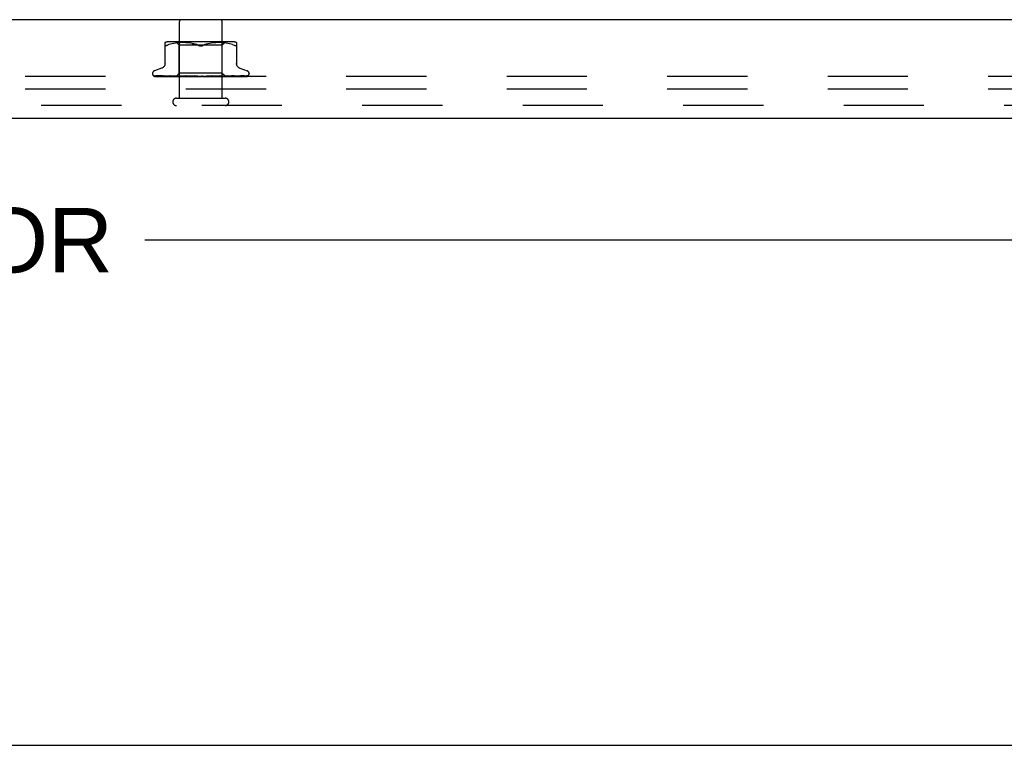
# Model space of a CAD drawing. Header units: inches. Extents: x 0 to 85, y 0 to 55.
# Tile 18 of 55: x 73.5 to 79.3, y 0 to 4.2. Entities that reach past the tile are written whole.
import ezdxf

# ---------------------------------------------------------------- set-up
doc = ezdxf.new("R2010")
doc.units = ezdxf.units.IN
doc.header["$LTSCALE"] = 4.675
doc.header["$MEASUREMENT"] = 0
doc.linetypes.add('HIDDEN', pattern=[0.2, 0.1, -0.1])
doc.layers.get('0').update_dxf_attribs({"linetype": 'CONTINUOUS'})
for name, color, linetype in [('DEFAULT_2', 8, 'HIDDEN'), ('DIMENSIONS', 7, 'CONTINUOUS'), ('FRONT_COVER', 7, 'CONTINUOUS')]:
    doc.layers.add(name, color=color, linetype=linetype)
doc.styles.get("Standard").update_dxf_attribs({"font": 'arial.ttf'})
doc.dimstyles.new('DIMSTYLE_1', dxfattribs={"dimtxt": 0.375, "dimasz": 0.5, "dimexe": 0.09, "dimexo": 0.07, "dimgap": 0.0375, "dimtad": 0, "dimtih": 1, "dimtoh": 1, "dimzin": 4, "dimdsep": 46, "dimtxsty": 'Standard', "dimblk": '_FILLED', "dimblk1": '_FILLED', "dimblk2": '_FILLED', "dimcen": 0.09, "dimadec": 3, "dimazin": 1, "dimtfac": 1, "dimtdec": 3, "dimtofl": 0, "dimtmove": 0, "dimatfit": 3, "dimldrblk": '_FILLED', "dimfxl": 0, "dimtolj": 1, "dimtzin": 4, "dimarcsym": 0})

# ---------------------------------------------------------------- blocks, each defined once
blk = doc.blocks.new('_FILLED')
at = {"color": 0, "linetype": 'ByBlock'}
blk.add_solid([(0, 0), (-1, 0.2), (-1, -0.2)], dxfattribs=at)
blk = doc.blocks.new('*D9')
at = {"layer": 'DIMENSIONS', "color": 2, "linetype": 'Continuous'}
for p, q in [((61.4474, 3.4168), (61.4474, 2.491)), ((81.7174, 3.4168), (81.7174, 2.491)), ((61.4474, 2.941), (68.9093, 2.941)), ((81.7174, 2.941), (74.2555, 2.941))]:
    blk.add_line(p, q, dxfattribs=at)
at = {"layer": 'DIMENSIONS', "color": 2, "linetype": 'Continuous', "xscale": 0.5, "yscale": 0.5, "zscale": 0.5, "rotation": 180}
blk.add_blockref('_FILLED', (61.4474, 2.941), dxfattribs=at)
at = {"layer": 'DIMENSIONS', "color": 2, "linetype": 'Continuous', "xscale": 0.5, "yscale": 0.5, "zscale": 0.5}
blk.add_blockref('_FILLED', (81.7174, 2.941), dxfattribs=at)
at = {"layer": 'DIMENSIONS', "color": 2, "linetype": 'Continuous', "insert": (71.5824, 3.1285), "char_height": 0.375, "width": 4.97119, "attachment_point": 2, "line_spacing_factor": 0.9}
blk.add_mtext('20.27 FRONT DOOR', dxfattribs=at)

msp = doc.modelspace()

# ---------------------------------------------------------------- linework, layer by layer
at = {"color": 7, "linetype": 'Continuous'}
msp.add_line((0, 0), (85, 0), dxfattribs=at)
at = {"layer": 'DEFAULT_2', "color": 8, "linetype": 'HIDDEN'}
for p, q in [((81.5074, 3.8948), (61.6574, 3.8948)), ((81.5074, 3.8198), (61.6574, 3.8198))]:
    msp.add_line(p, q, dxfattribs=at)
at = {"layer": 'FRONT_COVER', "color": 3, "linetype": 'Continuous'}
for p, q in [((81.7024, 4.2248), (61.4624, 4.2248)), ((81.6004, 3.6498), (61.5644, 3.6498))]:
    msp.add_line(p, q, dxfattribs=at)
at = {"layer": 'FRONT_COVER', "color": 8, "linetype": 'HIDDEN'}
for p, q in [((74.4584, 3.7678), (74.4584, 4.2148)), ((74.7064, 3.7678), (74.7064, 4.2148)), ((74.374066, 3.962086), (74.374066, 4.091308)), ((74.397112, 4.079495), (74.38865, 4.075889)), ((74.405972, 4.08256), (74.397082, 4.079485)), ((74.761992, 4.096824), (74.402807, 4.096824)), ((74.415329, 4.085069), (74.405924, 4.082545)), ((74.424885, 4.087071), (74.415277, 4.085056)), ((74.434421, 4.088583), (74.424834, 4.087062)), ((74.44379, 4.089687), (74.434371, 4.088576)), ((74.45715, 4.076824), (74.43715, 4.096824)), ((74.452717, 4.090451), (74.443735, 4.089681)), ((74.461368, 4.090935), (74.452635, 4.090446)), ((74.70765, 4.076824), (74.45715, 4.076824)), ((74.45715, 3.913801), (74.45715, 4.076824)), ((74.469749, 4.09122), (74.461253, 4.09093)), ((74.47806, 4.091304), (74.469605, 4.091217)), ((74.486486, 4.091223), (74.47789, 4.091303)), ((74.495074, 4.090936), (74.486297, 4.091227)), ((74.50396, 4.090432), (74.494875, 4.090945)), ((74.513058, 4.089648), (74.503765, 4.090446)), ((74.522371, 4.08854), (74.512877, 4.089666)), ((74.531642, 4.08706), (74.541059, 4.085094)), ((74.550366, 4.082599), (74.541059, 4.085094)), ((74.559215, 4.079536), (74.567816, 4.075889)), ((74.605585, 4.079536), (74.596983, 4.075889)), ((74.614481, 4.082613), (74.605564, 4.079528)), ((74.62374, 4.085094), (74.614433, 4.082599)), ((74.633158, 4.08706), (74.623657, 4.085075)), ((74.642582, 4.088561), (74.633037, 4.087038)), ((74.651922, 4.089666), (74.642428, 4.08854)), ((74.661035, 4.090446), (74.651742, 4.089648)), ((74.669924, 4.090945), (74.660839, 4.090432)), ((74.678502, 4.091227), (74.669726, 4.090936)), ((74.686909, 4.091303), (74.678313, 4.091223)), ((74.695195, 4.091217), (74.686739, 4.091304)), ((74.703547, 4.09093), (74.69505, 4.09122)), ((74.712164, 4.090446), (74.703432, 4.090935)), ((74.70765, 4.076824), (74.72765, 4.096824)), ((74.70765, 3.913801), (74.70765, 4.076824)), ((74.721065, 4.089681), (74.712082, 4.090451)), ((74.730428, 4.088576), (74.721009, 4.089687)), ((74.739966, 4.087062), (74.730378, 4.088583)), ((74.749522, 4.085056), (74.739915, 4.087071)), ((74.758876, 4.082545), (74.74947, 4.085069)), ((74.767717, 4.079485), (74.758828, 4.08256)), ((74.767688, 4.079495), (74.77615, 4.075889)), ((74.788135, 4.072582), (74.789206, 4.072979)), ((74.790733, 4.091308), (74.790733, 3.962086)), ((74.30115, 3.911297), (74.30115, 3.910467)), ((74.354408, 3.942351), (74.312116, 3.926958)), ((74.438149, 3.8948), (74.45715, 3.913801)), ((74.70765, 3.913801), (74.45715, 3.913801)), ((74.725891, 3.89556), (74.70765, 3.913801)), ((74.810392, 3.942351), (74.852683, 3.926958)), ((74.86365, 3.911297), (74.86365, 3.910467)), ((74.308498, 3.898229), (74.309162, 3.897743)), ((74.379734, 3.896443), (74.310769, 3.897443)), ((74.312187, 3.8948), (74.586739, 3.8948)), ((74.364699, 3.896769), (74.319994, 3.897443)), ((74.320843, 3.89743), (74.322048, 3.89676)), ((74.402024, 3.896443), (74.341599, 3.897443)), ((74.407334, 3.896134), (74.364699, 3.896769)), ((74.366224, 3.897443), (74.366155, 3.897448)), ((74.366164, 3.897447), (74.372236, 3.896676)), ((74.366249, 3.897442), (74.366224, 3.897443)), ((74.403308, 3.896768), (74.366245, 3.897443)), ((74.370139, 3.897442), (74.370084, 3.897444)), ((74.423227, 3.896442), (74.370141, 3.897443)), ((74.439611, 3.895587), (74.379449, 3.896443)), ((74.454779, 3.895586), (74.400649, 3.896443)), ((74.488319, 3.895586), (74.401604, 3.897442)), ((74.401609, 3.897442), (74.40174, 3.897433)), ((74.401748, 3.897432), (74.408899, 3.896663)), ((74.455028, 3.895586), (74.402024, 3.896443)), ((74.450197, 3.896442), (74.406371, 3.897442)), ((74.444677, 3.895587), (74.407334, 3.896134)), ((74.44483, 3.895587), (74.407918, 3.896134)), ((74.421098, 3.895412), (74.427391, 3.8948)), ((74.469839, 3.895586), (74.423227, 3.896442)), ((74.439612, 3.895587), (74.439536, 3.895563)), ((74.43956, 3.895587), (74.439587, 3.895563)), ((74.510559, 3.895585), (74.443522, 3.897441)), ((74.443522, 3.897441), (74.443776, 3.897425)), ((74.443782, 3.897425), (74.456311, 3.896227)), ((74.444831, 3.895587), (74.444649, 3.895563)), ((74.444678, 3.895587), (74.4448, 3.895563)), ((74.471131, 3.896766), (74.448991, 3.897441)), ((74.488733, 3.895586), (74.450197, 3.896442)), ((74.455029, 3.895587), (74.45474, 3.895563)), ((74.45478, 3.895587), (74.454986, 3.895563)), ((74.456311, 3.896227), (74.465129, 3.895408)), ((74.463582, 3.8948), (74.469445, 3.895563)), ((74.465129, 3.895408), (74.471859, 3.8948)), ((74.46984, 3.895587), (74.469445, 3.895563)), ((74.469503, 3.895587), (74.469777, 3.895563)), ((74.474896, 3.8948), (74.469777, 3.895563)), ((74.492355, 3.896132), (74.471131, 3.896766)), ((74.48121, 3.8948), (74.488232, 3.895563)), ((74.488733, 3.895586), (74.488232, 3.895563)), ((74.488319, 3.895585), (74.488638, 3.895563)), ((74.495041, 3.8948), (74.488638, 3.895563)), ((74.490507, 3.897438), (74.490771, 3.897421)), ((74.535446, 3.895582), (74.490511, 3.897438)), ((74.490799, 3.897419), (74.497545, 3.896812)), ((74.511037, 3.895585), (74.492355, 3.896132)), ((74.510548, 3.896762), (74.496503, 3.897436)), ((74.497545, 3.896812), (74.508183, 3.895863)), ((74.502495, 3.8948), (74.510423, 3.895563)), ((74.508183, 3.895863), (74.512357, 3.895495)), ((74.510664, 3.895581), (74.510423, 3.895563)), ((74.524057, 3.896128), (74.510548, 3.896762)), ((74.510559, 3.895585), (74.510889, 3.895563)), ((74.511037, 3.895585), (74.510664, 3.895581)), ((74.518344, 3.8948), (74.510889, 3.895563)), ((74.512357, 3.895495), (74.515922, 3.895182)), ((74.515922, 3.895182), (74.518963, 3.894917)), ((74.518963, 3.894917), (74.520312, 3.8948)), ((74.535983, 3.895581), (74.524057, 3.896128)), ((74.526667, 3.8948), (74.535215, 3.895563)), ((74.535446, 3.895582), (74.535723, 3.895563)), ((74.543962, 3.8948), (74.535724, 3.895563)), ((74.57097, 3.8948), (74.541032, 3.897419)), ((74.552901, 3.896726), (74.547503, 3.897394)), ((74.552854, 3.8948), (74.561713, 3.895563)), ((74.558188, 3.896094), (74.552901, 3.896726)), ((74.56293, 3.895549), (74.558188, 3.896094)), ((74.580109, 3.8948), (74.588959, 3.895563)), ((74.585928, 3.8948), (74.586304, 3.894994)), ((74.5877, 3.895562), (74.587738, 3.895592)), ((74.587946, 3.895776), (74.588015, 3.895835)), ((74.588093, 3.8959), (74.58818, 3.895971)), ((74.59839, 3.8948), (74.589496, 3.895563)), ((74.592595, 3.8948), (74.852437, 3.8948)), ((74.607447, 3.8948), (74.615967, 3.895563)), ((74.623952, 3.896121), (74.615584, 3.895575)), ((74.616164, 3.895578), (74.615967, 3.895563)), ((74.649385, 3.897434), (74.616164, 3.895578)), ((74.625233, 3.8948), (74.616489, 3.895563)), ((74.649186, 3.897419), (74.619326, 3.8948)), ((74.633399, 3.896755), (74.623952, 3.896121)), ((74.643182, 3.897429), (74.633399, 3.896755)), ((74.633879, 3.8948), (74.641762, 3.895563)), ((74.656945, 3.89613), (74.64157, 3.895583)), ((74.64157, 3.895584), (74.642251, 3.895563)), ((74.642078, 3.895584), (74.641762, 3.895563)), ((74.698318, 3.89744), (74.642078, 3.895584)), ((74.650527, 3.8948), (74.642251, 3.895563)), ((74.649195, 3.89742), (74.649395, 3.897434)), ((74.674391, 3.896765), (74.656945, 3.89613)), ((74.658451, 3.8948), (74.665412, 3.895563)), ((74.687114, 3.896132), (74.665294, 3.895585)), ((74.665294, 3.895586), (74.66585, 3.895563)), ((74.665741, 3.895586), (74.665412, 3.895563)), ((74.742967, 3.897442), (74.665742, 3.895585)), ((74.673359, 3.8948), (74.66585, 3.895563)), ((74.669109, 3.8948), (74.685048, 3.896225)), ((74.692566, 3.897439), (74.674391, 3.896765)), ((74.680274, 3.8948), (74.686061, 3.895563)), ((74.685048, 3.896225), (74.69804, 3.897422)), ((74.685984, 3.895587), (74.686432, 3.895563)), ((74.71346, 3.896133), (74.685985, 3.895586)), ((74.686361, 3.895587), (74.686061, 3.895563)), ((74.692904, 3.8948), (74.686432, 3.895563)), ((74.711924, 3.896767), (74.687114, 3.896132)), ((74.698045, 3.897423), (74.698327, 3.89744)), ((74.69856, 3.8948), (74.700823, 3.895183)), ((74.700823, 3.895183), (74.702964, 3.895563)), ((74.702912, 3.895587), (74.703254, 3.895563)), ((74.703206, 3.895587), (74.702964, 3.895563)), ((74.705906, 3.895183), (74.703255, 3.895563)), ((74.708454, 3.8948), (74.705906, 3.895183)), ((74.737827, 3.897442), (74.711924, 3.896767)), ((74.761458, 3.897112), (74.71346, 3.896133)), ((74.715473, 3.895587), (74.715709, 3.895563)), ((74.751883, 3.896134), (74.715474, 3.895587)), ((74.715675, 3.895587), (74.715509, 3.895563)), ((74.782163, 3.896443), (74.723217, 3.895587)), ((74.723217, 3.895587), (74.723345, 3.895563)), ((74.723319, 3.895587), (74.723243, 3.895563)), ((74.741152, 3.895841), (74.72332, 3.895587)), ((74.786131, 3.896443), (74.725864, 3.895587)), ((74.725864, 3.895587), (74.72587, 3.895581)), ((74.726612, 3.8948), (74.725864, 3.895587)), ((74.72587, 3.895581), (74.725887, 3.895563)), ((74.726518, 3.895812), (74.735154, 3.89666)), ((74.791734, 3.896768), (74.73214, 3.895841)), ((74.735154, 3.89666), (74.742753, 3.897428)), ((74.74276, 3.897428), (74.742963, 3.897441)), ((74.78178, 3.897443), (74.747518, 3.896768)), ((74.815396, 3.897112), (74.751883, 3.896134)), ((74.757645, 3.8948), (74.763644, 3.895415)), ((74.777429, 3.897443), (74.761458, 3.897112)), ((74.849441, 3.897443), (74.761461, 3.896134)), ((74.809961, 3.897443), (74.771661, 3.896768)), ((74.813369, 3.897443), (74.77384, 3.896768)), ((74.781743, 3.897439), (74.781775, 3.897442)), ((74.854966, 3.897443), (74.786131, 3.896443)), ((74.834257, 3.897443), (74.791734, 3.896768)), ((74.81362, 3.897461), (74.813364, 3.897442)), ((74.836599, 3.897443), (74.815396, 3.897112)), ((74.4404, 3.7678), (74.7244, 3.7678)), ((81.6004, 3.7248), (61.5644, 3.7248))]:
    msp.add_line(p, q, dxfattribs=at)
for points in [[(74.38865, 4.075889), (74.385891, 4.074627), (74.383452, 4.073655), (74.381347, 4.072979), (74.379528, 4.072582), (74.377974, 4.072448), (74.376664, 4.072582), (74.375594, 4.072979), (74.37478, 4.073655), (74.374253, 4.074627), (74.374066, 4.075889)], [(74.541143, 4.085075), (74.531762, 4.087038), (74.522217, 4.088561)], [(74.567816, 4.075889), (74.559236, 4.079528), (74.550318, 4.082613)], [(74.5824, 4.072451), (74.580013, 4.072538), (74.577575, 4.072823), (74.575098, 4.073307), (74.572622, 4.073983), (74.570189, 4.074843), (74.567816, 4.075889)], [(74.567816, 4.075889), (74.569073, 4.07531), (74.570397, 4.074767), (74.571794, 4.074256), (74.573247, 4.073793), (74.574745, 4.073389), (74.576276, 4.07305), (74.577831, 4.072786), (74.579385, 4.072596), (74.580906, 4.072485), (74.5824, 4.072451)], [(74.5824, 4.072451), (74.584308, 4.072509), (74.58623, 4.072685), (74.588166, 4.072985), (74.590077, 4.073394), (74.591932, 4.073908), (74.593713, 4.074507), (74.595396, 4.075164), (74.596983, 4.075889)], [(74.596983, 4.075889), (74.594608, 4.074842), (74.592173, 4.073982), (74.589697, 4.073306), (74.58722, 4.072822), (74.584783, 4.072538), (74.5824, 4.072451)], [(74.788135, 4.072582), (74.786826, 4.072448), (74.785271, 4.072582), (74.783453, 4.072979), (74.781348, 4.073655), (74.778908, 4.074627), (74.77615, 4.075889)], [(74.790733, 4.075889), (74.790547, 4.074627), (74.790019, 4.073655), (74.789206, 4.072979)], [(74.374066, 3.969929), (74.373833, 3.966258), (74.373129, 3.962595), (74.371956, 3.959041), (74.370331, 3.955653), (74.368285, 3.952499), (74.365851, 3.949642), (74.363089, 3.94713), (74.360053, 3.945008), (74.356793, 3.943298), (74.354875, 3.942521)], [(74.809924, 3.942521), (74.808006, 3.943298), (74.804747, 3.945008), (74.80171, 3.94713), (74.798948, 3.949642), (74.796515, 3.952499), (74.794468, 3.955653), (74.792844, 3.959041), (74.79167, 3.962595), (74.790966, 3.966258), (74.790733, 3.969929)], [(74.310773, 3.897443), (74.310141, 3.897484), (74.309536, 3.897586), (74.308974, 3.897739), (74.308471, 3.897928), (74.30804, 3.898135)], [(74.308048, 3.898131), (74.308924, 3.897687), (74.310223, 3.897108), (74.311598, 3.896575), (74.31305, 3.896081), (74.314588, 3.895616), (74.31622, 3.89518), (74.317844, 3.8948)], [(74.308463, 3.898255), (74.308446, 3.898266), (74.308498, 3.898229)], [(74.31137, 3.897443), (74.31094, 3.897464), (74.310343, 3.897544), (74.309794, 3.897673), (74.309316, 3.897833), (74.308932, 3.897997), (74.308653, 3.898141), (74.308495, 3.898234), (74.308463, 3.898255)], [(74.309162, 3.897743), (74.309508, 3.897496), (74.309904, 3.897223), (74.31034, 3.896935), (74.310816, 3.896635), (74.311329, 3.89633), (74.311877, 3.896024), (74.312459, 3.895722), (74.313073, 3.895428), (74.313719, 3.895147), (74.314393, 3.894884), (74.314627, 3.8948)], [(74.31021, 3.895635), (74.310346, 3.895567), (74.311218, 3.89517), (74.312187, 3.8948)], [(74.319999, 3.897443), (74.319563, 3.897467), (74.31908, 3.897539), (74.318873, 3.897586)], [(74.318877, 3.897587), (74.320263, 3.897246), (74.322279, 3.89678), (74.324368, 3.89633), (74.326523, 3.895897), (74.328745, 3.895479), (74.331032, 3.89508), (74.332759, 3.8948)], [(74.320443, 3.897654), (74.320387, 3.897674), (74.320339, 3.897693), (74.320406, 3.897661), (74.320579, 3.897572), (74.320843, 3.89743)], [(74.321769, 3.897443), (74.321326, 3.897468), (74.32088, 3.897536), (74.320565, 3.897615), (74.320443, 3.897654)], [(74.407918, 3.896134), (74.343304, 3.897112), (74.321769, 3.897443)], [(74.322048, 3.89676), (74.322544, 3.896491), (74.323076, 3.896213), (74.323638, 3.89593), (74.324231, 3.895649), (74.32485, 3.895373), (74.325497, 3.895108), (74.326168, 3.894858), (74.326335, 3.8948)], [(74.338716, 3.897442), (74.338463, 3.897455), (74.338253, 3.897482)], [(74.33826, 3.897482), (74.340235, 3.897154), (74.343052, 3.896704), (74.345906, 3.896267), (74.348789, 3.895845), (74.351701, 3.895437), (74.354635, 3.895047), (74.356577, 3.8948)], [(74.400649, 3.896443), (74.359069, 3.897112), (74.338711, 3.897443)], [(74.341096, 3.897494), (74.34109, 3.897496), (74.341159, 3.897474), (74.341353, 3.8974), (74.341665, 3.897268), (74.342076, 3.897079), (74.342571, 3.896842), (74.343767, 3.896261)], [(74.341597, 3.897442), (74.341345, 3.897456), (74.341147, 3.897483), (74.341096, 3.897494)], [(74.343767, 3.896261), (74.344449, 3.895938), (74.345177, 3.895608), (74.345943, 3.895282), (74.346746, 3.89497), (74.347224, 3.8948)], [(74.370084, 3.897444), (74.37009, 3.897444), (74.370216, 3.897419), (74.370493, 3.897343), (74.370908, 3.897199), (74.371435, 3.89699), (74.372034, 3.896731), (74.372697, 3.896432), (74.373407, 3.896106), (74.374169, 3.895761), (74.374996, 3.895401), (74.375876, 3.895045), (74.376539, 3.8948)], [(74.372236, 3.896676), (74.375782, 3.896243), (74.379316, 3.895824), (74.382837, 3.89542), (74.388498, 3.8948)], [(74.469503, 3.895586), (74.421371, 3.896443), (74.403308, 3.896768)], [(74.406368, 3.897442), (74.40656, 3.897426), (74.406875, 3.897374), (74.407304, 3.897266), (74.407827, 3.897097), (74.408425, 3.896872), (74.40907, 3.896604), (74.409755, 3.8963), (74.411204, 3.89564)], [(74.408899, 3.896663), (74.413019, 3.896232), (74.421098, 3.895412)], [(74.411204, 3.89564), (74.411969, 3.895303), (74.412758, 3.894976), (74.413214, 3.8948)], [(74.438221, 3.8948), (74.4385, 3.894992), (74.438813, 3.895183), (74.439158, 3.895374), (74.439536, 3.895563)], [(74.438523, 3.8948), (74.438837, 3.895074), (74.439097, 3.89529), (74.439306, 3.895449), (74.439459, 3.895549), (74.439552, 3.895587), (74.43956, 3.895587)], [(74.439157, 3.8948), (74.439364, 3.895074), (74.439514, 3.89529), (74.439606, 3.895449), (74.439642, 3.895549), (74.439618, 3.895587), (74.439612, 3.895587)], [(74.439961, 3.8948), (74.439817, 3.894992), (74.439707, 3.895183), (74.43963, 3.895374), (74.439587, 3.895563)], [(74.441692, 3.8948), (74.442385, 3.894992), (74.443109, 3.895183), (74.443863, 3.895374), (74.444649, 3.895563)], [(74.443088, 3.8948), (74.443498, 3.895074), (74.44386, 3.89529), (74.444177, 3.895449), (74.444442, 3.895549), (74.444649, 3.895587), (74.444678, 3.895587)], [(74.446849, 3.8948), (74.446286, 3.894992), (74.445758, 3.895183), (74.445262, 3.895374), (74.4448, 3.895563)], [(74.444969, 3.8948), (74.445061, 3.895074), (74.445094, 3.89529), (74.445068, 3.895449), (74.444984, 3.895549), (74.444831, 3.895587)], [(74.448982, 3.89744), (74.449109, 3.897434), (74.449558, 3.897384), (74.450108, 3.89727), (74.450737, 3.897086), (74.45142, 3.896839), (74.452138, 3.89654), (74.452869, 3.896208)], [(74.450249, 3.8948), (74.45133, 3.894992), (74.452439, 3.895183), (74.453575, 3.895374), (74.45474, 3.895563)], [(74.452689, 3.8948), (74.45318, 3.895074), (74.45363, 3.89529), (74.454044, 3.895449), (74.454411, 3.895549), (74.454724, 3.895587), (74.45478, 3.895587)], [(74.452869, 3.896208), (74.454349, 3.8955), (74.455099, 3.89515), (74.455908, 3.8948)], [(74.458636, 3.8948), (74.457676, 3.894992), (74.456747, 3.895183), (74.455851, 3.895374), (74.454986, 3.895563)], [(74.455748, 3.8948), (74.455722, 3.895074), (74.455638, 3.89529), (74.455493, 3.895449), (74.455293, 3.895549), (74.455029, 3.895587)], [(74.466978, 3.8948), (74.467532, 3.895074), (74.468054, 3.89529), (74.46855, 3.895449), (74.469007, 3.895549), (74.469414, 3.895587), (74.469503, 3.895587)], [(74.471104, 3.8948), (74.470961, 3.895074), (74.470763, 3.89529), (74.470505, 3.895449), (74.470196, 3.895549), (74.46984, 3.895587)], [(74.485438, 3.8948), (74.48604, 3.895075), (74.486615, 3.895291), (74.487168, 3.895449), (74.487691, 3.895548), (74.488181, 3.895586), (74.488319, 3.895585)], [(74.490483, 3.8948), (74.490228, 3.895074), (74.489922, 3.89529), (74.489561, 3.895449), (74.489155, 3.895549), (74.488733, 3.895586)], [(74.496485, 3.897436), (74.497085, 3.897377), (74.497758, 3.897242), (74.498461, 3.897033), (74.49915, 3.896771), (74.49982, 3.896473), (74.500459, 3.896157), (74.501072, 3.895833), (74.501669, 3.895509), (74.502263, 3.895192), (74.502868, 3.894885), (74.503045, 3.8948)], [(74.507403, 3.8948), (74.508022, 3.895074), (74.50863, 3.89529), (74.509233, 3.895449), (74.509817, 3.895549), (74.510367, 3.895587), (74.510559, 3.895585)], [(74.513184, 3.8948), (74.512856, 3.895055), (74.512489, 3.89526), (74.51208, 3.895418), (74.511637, 3.895525), (74.511166, 3.895579), (74.511037, 3.895585)], [(74.532078, 3.8948), (74.532697, 3.895074), (74.533315, 3.89529), (74.53394, 3.895449), (74.534556, 3.895549), (74.535149, 3.895587), (74.535446, 3.895582)], [(74.535983, 3.895581), (74.535805, 3.895587), (74.535216, 3.895563)], [(74.538386, 3.8948), (74.537939, 3.895074), (74.537455, 3.89529), (74.536929, 3.895449), (74.536375, 3.895549), (74.535983, 3.895581)], [(74.547416, 3.897404), (74.547842, 3.897342), (74.548506, 3.897188), (74.549145, 3.896973), (74.549724, 3.896726), (74.550248, 3.896459), (74.550713, 3.896188), (74.551134, 3.89592), (74.551528, 3.895656), (74.551903, 3.895399), (74.552271, 3.89515), (74.552657, 3.894903), (74.552826, 3.8948)], [(74.558573, 3.8948), (74.559168, 3.895074), (74.559774, 3.89529), (74.560399, 3.895449), (74.561025, 3.895549), (74.561639, 3.895587), (74.562245, 3.895563)], [(74.56293, 3.895549), (74.562327, 3.895587), (74.561713, 3.895563)], [(74.56518, 3.8948), (74.564659, 3.895074), (74.564111, 3.89529), (74.56353, 3.895449), (74.56293, 3.895549)], [(74.588679, 3.896339), (74.588384, 3.896145), (74.587995, 3.895902), (74.587588, 3.895663), (74.587162, 3.895428), (74.586716, 3.895195), (74.586304, 3.894994)], [(74.586304, 3.894994), (74.586478, 3.895074), (74.587051, 3.89529), (74.587652, 3.895449), (74.588267, 3.895549), (74.588879, 3.895587), (74.589496, 3.895563)], [(74.58674, 3.8948), (74.586988, 3.894969), (74.587188, 3.895118), (74.587354, 3.895252), (74.587473, 3.895353), (74.587559, 3.895429), (74.587615, 3.89548)], [(74.587615, 3.89548), (74.587739, 3.895593), (74.587783, 3.895633), (74.587832, 3.895676)], [(74.587738, 3.895592), (74.587955, 3.895782), (74.588139, 3.895937), (74.588378, 3.896125), (74.588679, 3.896339)], [(74.588276, 3.896047), (74.588382, 3.896128), (74.5885, 3.896215), (74.588632, 3.896308), (74.58869, 3.896347)], [(74.58869, 3.896347), (74.589024, 3.896557), (74.589432, 3.896779), (74.589899, 3.896989), (74.590419, 3.897173), (74.59099, 3.897318), (74.591586, 3.89741), (74.592178, 3.897443), (74.592765, 3.897419)], [(74.592595, 3.8948), (74.59202, 3.895074), (74.591428, 3.89529), (74.590812, 3.895449), (74.590189, 3.895549), (74.589573, 3.895587), (74.588959, 3.895563)], [(74.613156, 3.8948), (74.613642, 3.895074), (74.61416, 3.89529), (74.614716, 3.895449), (74.615296, 3.895549), (74.615584, 3.895575)], [(74.615584, 3.895575), (74.615885, 3.895587), (74.616489, 3.895563)], [(74.619643, 3.8948), (74.619033, 3.895074), (74.618418, 3.89529), (74.61779, 3.895449), (74.617166, 3.895549), (74.61656, 3.895587), (74.616164, 3.895578)], [(74.637072, 3.8948), (74.63733, 3.894939), (74.637839, 3.895227), (74.638833, 3.895817)], [(74.638833, 3.895817), (74.639349, 3.896114), (74.639896, 3.896409), (74.640485, 3.896693), (74.64111, 3.896952), (74.641773, 3.897172), (74.642439, 3.897332), (74.643076, 3.897419), (74.643222, 3.89743)], [(74.639272, 3.8948), (74.639676, 3.895074), (74.640121, 3.89529), (74.640612, 3.895449), (74.641136, 3.895549), (74.64157, 3.895584)], [(74.645344, 3.8948), (74.644722, 3.895074), (74.644106, 3.89529), (74.643489, 3.895449), (74.642887, 3.895549), (74.642313, 3.895587), (74.642078, 3.895584)], [(74.663333, 3.8948), (74.66364, 3.895074), (74.663996, 3.89529), (74.664404, 3.895449), (74.664854, 3.895549), (74.665294, 3.895586)], [(74.66877, 3.8948), (74.668159, 3.895074), (74.667564, 3.89529), (74.666981, 3.895449), (74.666421, 3.895549), (74.6659, 3.895587), (74.665741, 3.895586)], [(74.684468, 3.8948), (74.684668, 3.895074), (74.684921, 3.89529), (74.685232, 3.895449), (74.685591, 3.895549), (74.685984, 3.895587)], [(74.685771, 3.8948), (74.686414, 3.895094), (74.687082, 3.895422)], [(74.747518, 3.896768), (74.699697, 3.895841), (74.686361, 3.895586)], [(74.689074, 3.8948), (74.688496, 3.895074), (74.687945, 3.89529), (74.687415, 3.895449), (74.686919, 3.895549), (74.686469, 3.895587), (74.686361, 3.895587)], [(74.687082, 3.895422), (74.688434, 3.896101), (74.689132, 3.896435), (74.689849, 3.896748), (74.690564, 3.89702), (74.69127, 3.897235), (74.691917, 3.897372), (74.692468, 3.897434), (74.692578, 3.897439)], [(74.701915, 3.8948), (74.701999, 3.895074), (74.702141, 3.89529), (74.702343, 3.895449), (74.702599, 3.895549), (74.702912, 3.895587)], [(74.771661, 3.896768), (74.717943, 3.895841), (74.702913, 3.895586)], [(74.705523, 3.8948), (74.704999, 3.895074), (74.70451, 3.89529), (74.704054, 3.895449), (74.703639, 3.895549), (74.703277, 3.895587), (74.703206, 3.895587)], [(74.77384, 3.896768), (74.718617, 3.895841), (74.703207, 3.895586)], [(74.712647, 3.8948), (74.713412, 3.894992), (74.714144, 3.895183), (74.714843, 3.895374), (74.715509, 3.895563)], [(74.715042, 3.8948), (74.715008, 3.895074), (74.715034, 3.89529), (74.71512, 3.895449), (74.715262, 3.895549), (74.715473, 3.895587)], [(74.717522, 3.8948), (74.71707, 3.895074), (74.716662, 3.89529), (74.716295, 3.895449), (74.715978, 3.895549), (74.715716, 3.895587), (74.715675, 3.895587)], [(74.719449, 3.8948), (74.718558, 3.894992), (74.717638, 3.895183), (74.716688, 3.895374), (74.715709, 3.895563)], [(74.715776, 3.8948), (74.718196, 3.895023), (74.726518, 3.895812)], [(74.722027, 3.8948), (74.722382, 3.894992), (74.722703, 3.895183), (74.72299, 3.895374), (74.723243, 3.895563)], [(74.723375, 3.8948), (74.723224, 3.895074), (74.723133, 3.89529), (74.723099, 3.895449), (74.723124, 3.895549), (74.723217, 3.895587)], [(74.724638, 3.8948), (74.724274, 3.895074), (74.723962, 3.89529), (74.723698, 3.895449), (74.723488, 3.895549), (74.723337, 3.895587), (74.723319, 3.895587)], [(74.725491, 3.8948), (74.725002, 3.894992), (74.724482, 3.895183), (74.72393, 3.895374), (74.723345, 3.895563)], [(74.72636, 3.8948), (74.726292, 3.894992), (74.726191, 3.895183), (74.726056, 3.895374), (74.725887, 3.895563)], [(74.730897, 3.8948), (74.731052, 3.894861), (74.731897, 3.895215), (74.732718, 3.895585)], [(74.732718, 3.895585), (74.734309, 3.896321), (74.735069, 3.896655), (74.735796, 3.896946), (74.736461, 3.897175), (74.737041, 3.897332), (74.737506, 3.897415), (74.737829, 3.897441)], [(74.763644, 3.895415), (74.767427, 3.895819), (74.771244, 3.896236), (74.775094, 3.896668), (74.781734, 3.897438)], [(74.770765, 3.8948), (74.771297, 3.894999), (74.772129, 3.895338), (74.772926, 3.895684), (74.774401, 3.896352)], [(74.774401, 3.896352), (74.77508, 3.896654), (74.775708, 3.896919), (74.776277, 3.897139), (74.776753, 3.897297), (74.777114, 3.897392), (74.777342, 3.897433), (74.777429, 3.897442), (74.777431, 3.897442)], [(74.850634, 3.897443), (74.804995, 3.896769), (74.78273, 3.896443)], [(74.793211, 3.8948), (74.795266, 3.895038), (74.798495, 3.895427), (74.801725, 3.895833), (74.804946, 3.896252), (74.808158, 3.896687), (74.811355, 3.897135), (74.813611, 3.897461)], [(74.803912, 3.8948), (74.804147, 3.894883), (74.80505, 3.895227), (74.805903, 3.895586), (74.806692, 3.895939), (74.808076, 3.896584)], [(74.808076, 3.896584), (74.808668, 3.896858), (74.8092, 3.897095), (74.809636, 3.897275), (74.809822, 3.897346)], [(74.809822, 3.897346), (74.809951, 3.897391), (74.810137, 3.897447), (74.810191, 3.89746), (74.810106, 3.897449), (74.809963, 3.897442)], [(74.821203, 3.8948), (74.823033, 3.89506), (74.825651, 3.895453), (74.828225, 3.895864), (74.830749, 3.89629), (74.833225, 3.896731), (74.835645, 3.897187), (74.837327, 3.897519)], [(74.829128, 3.8948), (74.829759, 3.895027), (74.830488, 3.895316), (74.83119, 3.895619), (74.831856, 3.895927), (74.832487, 3.896233), (74.833076, 3.89653), (74.834103, 3.897058)], [(74.834103, 3.897058), (74.834519, 3.897269), (74.834854, 3.897432), (74.83508, 3.897534), (74.835136, 3.897557)], [(74.835136, 3.897557), (74.835166, 3.897568), (74.835113, 3.897552), (74.834924, 3.897508), (74.834602, 3.897462), (74.834259, 3.897443)], [(74.837328, 3.897517), (74.837057, 3.897474), (74.836594, 3.897443)], [(74.840646, 3.8948), (74.842294, 3.895115), (74.844246, 3.895525), (74.846115, 3.895956), (74.847903, 3.896406), (74.849613, 3.896877), (74.851239, 3.897371), (74.852344, 3.897735)], [(74.8455, 3.8948), (74.846157, 3.895041), (74.846873, 3.895334), (74.847556, 3.895643), (74.848201, 3.89596), (74.848808, 3.89628), (74.849376, 3.896597), (74.849898, 3.896902), (74.850373, 3.89719), (74.85113, 3.897662)], [(74.851474, 3.897871), (74.851504, 3.897889), (74.851509, 3.897892), (74.851389, 3.897836), (74.851147, 3.89774), (74.850788, 3.897627), (74.850336, 3.897527), (74.849815, 3.89746), (74.84944, 3.897443)], [(74.852335, 3.897731), (74.852278, 3.897712), (74.851787, 3.897577), (74.851208, 3.89748), (74.850629, 3.897443)], [(74.850941, 3.8948), (74.852463, 3.895257), (74.853773, 3.895728), (74.855006, 3.896253), (74.856187, 3.896849), (74.857336, 3.897553), (74.858463, 3.89842), (74.859307, 3.899245)], [(74.85113, 3.897662), (74.851377, 3.897814), (74.851474, 3.897871)], [(74.852439, 3.8948), (74.852777, 3.894925), (74.8532, 3.895094), (74.853612, 3.895271), (74.854013, 3.895456), (74.854401, 3.895647), (74.854777, 3.895844), (74.855141, 3.896045), (74.855491, 3.896249), (74.855827, 3.896455), (74.85615, 3.896663), (74.85646, 3.896871), (74.856757, 3.897079), (74.857039, 3.897286), (74.857306, 3.89749), (74.857559, 3.89769), (74.857797, 3.897886), (74.858018, 3.898074), (74.858224, 3.898255), (74.858412, 3.898425), (74.858584, 3.898586), (74.858735, 3.898729), (74.858859, 3.898849)], [(74.858859, 3.898849), (74.859125, 3.899108), (74.859136, 3.899119), (74.859114, 3.899099), (74.859051, 3.89904), (74.858927, 3.898932), (74.858765, 3.898797), (74.858574, 3.898652), (74.85836, 3.898501), (74.858131, 3.898355), (74.857886, 3.898213), (74.857625, 3.898078), (74.857349, 3.897951), (74.85706, 3.897835), (74.856758, 3.897731), (74.856446, 3.897642), (74.856124, 3.897567), (74.855795, 3.89751), (74.855459, 3.897469), (74.855118, 3.897447), (74.854963, 3.897443)]]:
    msp.add_lwpolyline(points, dxfattribs=at)
for centre, radius, start, end in [((74.4684, 4.2148), 0.01, 89.9999973, 180), ((74.6964, 4.2148), 0.01, 0, 90.0000027), ((74.402807, 4.019246), 0.077578, 90, 112.0760652), ((74.761992, 4.019246), 0.077578, 67.9239348, 90), ((74.317816, 3.911297), 0.016667, 110, 180), ((74.317816, 3.910467), 0.016667, 180, 242.8512306), ((74.846983, 3.911297), 0.016667, 0, 70), ((74.846983, 3.910467), 0.016667, 317.7646594, 360), ((74.4404, 3.7463), 0.0215, 89.9999993, 270.0000001), ((74.7244, 3.7463), 0.0215, 269.9999999, 90.0000007)]:
    msp.add_arc(centre, radius, start, end, dxfattribs=at)

# ---------------------------------------------------------------- dimensions: what is measured, and where the dimension line sits
at = {"layer": 'DIMENSIONS', "color": 2, "linetype": 'Continuous'}
dim = msp.add_linear_dim(base=(81.7174, 2.941007), p1=(61.4474, 3.4868), p2=(81.7174, 3.4868), text='<> FRONT DOOR', dimstyle='DIMSTYLE_1', dxfattribs=at)
dim.commit()
dim.dimension.update_dxf_attribs({"geometry": '*D9', "text_midpoint": (71.5824, 2.941007), "dimtype": 160})

doc.saveas('drawing.dxf')
